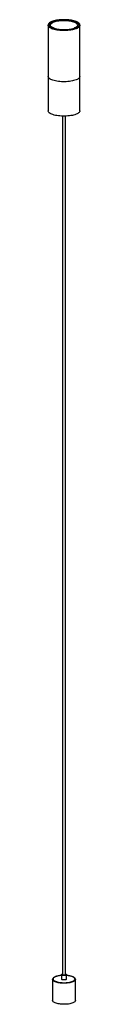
# Paper-space layout '_Dimétrica' of a CAD drawing. Header units: millimetres. Extents: x -35 to 35, y -1960 to 200.
import ezdxf

# ---------------------------------------------------------------- set-up
doc = ezdxf.new("R2010")
doc.units = ezdxf.units.MM

psp = doc.layouts.new('_Dimétrica')

# ---------------------------------------------------------------- linework, layer by layer
at = {"color": 8, "linetype": 'Continuous', "lineweight": 25}
for p, q in [((8.3, 198.5), (11, 198.2)), ((12, 199.2), (10.6, 199.3)), ((8.5, -1897), (7.1, -1896.8))]:
    psp.add_line(p, q, dxfattribs=at)
at = {"color": 7, "linetype": 'Continuous', "lineweight": 25}
for p, q in [((12.1, 199.2), (10.5, 199.4)), ((12.3, 199.2), (12.1, 199.2)), ((-35, 187.6), (-35, 0)), ((35, 0), (35, 187.6)), ((-3.5, -11.6), (-3.5, -1895)), ((3.5, -1895), (3.5, -11.6)), ((-5.8, -1895), (-5.8, -1904.5)), ((5.8, -1904.5), (5.8, -1895)), ((7.1, -1896.8), (5.8, -1896.7)), ((8.6, -1896.9), (7.2, -1896.8)), ((8.8, -1897), (8.6, -1896.9)), ((-25, -1905.4), (-25, -1951.6)), ((25, -1951.6), (25, -1905.4))]:
    psp.add_line(p, q, dxfattribs=at)
at = {"color": 8, "linetype": 'Continuous', "lineweight": 25, "flags": 128}
for points in [[(-8.5, 199.5), (-8.6, 199.5), (-12, 199.2), (-15.2, 198.7), (-18.2, 198.1), (-21.1, 197.5), (-23.7, 196.7), (-26.1, 195.8), (-28.2, 194.9), (-30, 193.9), (-31.5, 192.8), (-32.6, 191.7), (-33.4, 190.6), (-33.9, 189.4), (-34, 188.3), (-33.7, 187.1), (-33.1, 186), (-32.1, 184.8), (-30.8, 183.8), (-29.2, 182.7), (-27.2, 181.8), (-25, 180.9), (-24.3, 180.6)], [(-21.8, 181.2), (-23.1, 181.7), (-25.2, 182.5), (-26.9, 183.5), (-28.4, 184.4), (-29.6, 185.5), (-30.4, 186.5), (-30.9, 187.6), (-31, 188.7), (-30.8, 189.8), (-30.2, 190.9), (-29.3, 192), (-28, 193), (-26.5, 193.9), (-24.6, 194.9), (-22.5, 195.7), (-20.1, 196.4), (-17.4, 197.1), (-14.6, 197.7), (-11.9, 198.1)], [(10.6, 197), (7.5, 197.3), (4.3, 197.5), (1.1, 197.6), (-2.2, 197.6), (-5.4, 197.5), (-8.5, 197.2), (-11.6, 196.8), (-14.5, 196.4), (-17.3, 195.8), (-19.8, 195.1), (-22.1, 194.4), (-24.2, 193.5), (-26, 192.6), (-27.4, 191.7), (-28.6, 190.6), (-29.4, 189.6), (-29.9, 188.5), (-30, 187.6)], [(30, 187.6), (30, 187.8), (29.8, 188.9), (29.2, 189.9), (28.3, 191), (27, 192), (25.4, 192.9), (23.6, 193.8), (21.4, 194.6), (19, 195.4), (16.4, 196), (13.6, 196.5), (10.6, 197)], [(22.4, 180), (22.4, 180), (24.9, 180.9), (27.2, 181.8), (29.1, 182.7), (30.8, 183.7), (32.1, 184.8), (33.1, 185.9), (33.7, 187.1), (34, 188.3), (33.9, 189.4), (33.5, 190.6), (32.7, 191.7), (31.5, 192.8), (30, 193.9), (28.2, 194.9), (26.1, 195.8), (23.8, 196.7), (21.1, 197.4), (18.3, 198.1), (15.2, 198.7), (12, 199.2)], [(16.8, 197.2), (16.8, 197.2), (19.5, 196.6), (22, 195.9), (24.2, 195), (26.1, 194.1), (27.7, 193.2), (29, 192.2), (30, 191.1), (30.7, 190), (31, 189), (30.9, 187.9), (30.5, 186.8), (29.8, 185.7), (28.7, 184.7), (27.3, 183.7), (25.6, 182.7), (23.6, 181.8), (22.5, 181.5)], [(35, 187.6), (35, 187.5), (34.8, 186.4), (34.2, 185.2), (33.3, 184.1), (32.1, 182.9), (30.5, 181.9), (28.6, 180.9), (26.4, 180), (23.9, 179.1), (21.2, 178.3), (18.3, 177.7), (15.2, 177.1), (11.9, 176.7), (8.5, 176.3), (5.1, 176.1), (1.5, 176), (-2, 176), (-5.5, 176.1), (-9, 176.3), (-12.4, 176.7), (-15.6, 177.2), (-18.7, 177.8), (-21.6, 178.4), (-24.3, 179.2), (-26.7, 180.1), (-28.9, 181), (-30.7, 182), (-32.3, 183.1), (-33.5, 184.2), (-34.3, 185.3), (-34.8, 186.5), (-35, 187.6)], [(-8.6, -1897), (-8.9, -1897), (-11.5, -1897.5), (-14, -1898), (-16.3, -1898.6), (-18.4, -1899.3), (-20.1, -1900.1), (-21.6, -1901), (-22.7, -1901.9), (-23.5, -1902.8), (-23.9, -1903.8), (-24, -1904.8), (-23.7, -1905.8), (-23, -1906.7), (-22, -1907.7), (-20.7, -1908.5), (-19, -1909.3), (-17.1, -1910.1), (-16.7, -1910.2)], [(17, -1910.1), (17.4, -1910), (19.3, -1909.2), (20.9, -1908.4), (22.2, -1907.5), (23.1, -1906.6), (23.7, -1905.6), (24, -1904.7), (23.9, -1903.7), (23.4, -1902.7), (22.6, -1901.8), (21.4, -1900.8), (19.9, -1900), (18.1, -1899.2), (16, -1898.5), (13.7, -1897.9), (11.2, -1897.4), (8.5, -1897)], [(25, -1905.4), (24.9, -1906.2), (24.4, -1907.2), (23.6, -1908.1), (22.5, -1909), (21.1, -1909.9), (19.3, -1910.7), (17.3, -1911.4), (15.1, -1912.1), (12.6, -1912.6), (9.9, -1913.1), (7.2, -1913.4), (4.3, -1913.6), (1.3, -1913.7), (-1.6, -1913.7), (-4.6, -1913.6), (-7.4, -1913.4), (-10.2, -1913), (-12.8, -1912.6), (-15.3, -1912), (-17.5, -1911.4), (-19.5, -1910.6), (-21.2, -1909.8), (-22.6, -1909), (-23.7, -1908), (-24.5, -1907.1), (-24.9, -1906.1), (-25, -1905.5)]]:
    psp.add_lwpolyline(points, dxfattribs=at)
at = {"color": 7, "linetype": 'Continuous', "lineweight": 25, "flags": 128}
for points in [[(11, 198.2), (14, 197.8), (16.8, 197.2)], [(-35, 187.6), (-35, 187.7), (-35, 187.8)], [(35, 75.4), (35, 75.3), (34.8, 74.2), (34.2, 73), (33.3, 71.9), (32.1, 70.8), (30.5, 69.7), (28.6, 68.7), (26.4, 67.8), (23.9, 66.9), (21.2, 66.2), (18.3, 65.5), (15.2, 64.9), (11.9, 64.5), (8.5, 64.1), (5.1, 63.9), (1.5, 63.8), (-2, 63.8), (-5.5, 63.9), (-9, 64.2), (-12.4, 64.5), (-15.6, 65), (-18.7, 65.6), (-21.6, 66.2), (-24.3, 67), (-26.7, 67.9), (-28.9, 68.8), (-30.7, 69.8), (-32.3, 70.9), (-33.5, 72), (-34.3, 73.2), (-34.8, 74.3), (-35, 75.4)], [(35, 75.4), (35, 75.3), (34.8, 74.2), (34.2, 73), (33.3, 71.9), (32.1, 70.8), (30.5, 69.7), (28.6, 68.7), (26.4, 67.8), (23.9, 66.9), (21.2, 66.2), (18.3, 65.5), (15.2, 64.9), (11.9, 64.5), (8.5, 64.1), (5.1, 63.9), (1.5, 63.8), (-2, 63.8), (-5.5, 63.9), (-9, 64.2), (-12.4, 64.5), (-15.6, 65), (-18.7, 65.6), (-21.6, 66.2), (-24.3, 67), (-26.7, 67.9), (-28.9, 68.8), (-30.7, 69.8), (-32.3, 70.9), (-33.5, 72), (-34.3, 73.2), (-34.8, 74.3), (-35, 75.4)], [(35, 0), (35, -0.1), (34.8, -1.3), (34.2, -2.4), (33.3, -3.6), (32.1, -4.7), (30.5, -5.7), (28.6, -6.7), (26.4, -7.7), (23.9, -8.5), (21.2, -9.3), (18.3, -9.9), (15.2, -10.5), (11.9, -11), (8.5, -11.3), (5.1, -11.5), (1.5, -11.7), (-2, -11.6), (-5.5, -11.5), (-9, -11.3), (-12.4, -10.9), (-15.6, -10.4), (-18.7, -9.9), (-21.6, -9.2), (-24.3, -8.4), (-26.7, -7.5), (-28.9, -6.6), (-30.7, -5.6), (-32.3, -4.5), (-33.5, -3.4), (-34.3, -2.3), (-34.8, -1.1), (-35, 0)], [(-5.8, -1896.7), (-6, -1896.7), (-8.6, -1897)], [(3.5, -1893.5), (4.4, -1893.8), (5.3, -1894.2), (5.7, -1894.7), (5.8, -1895.1), (5.6, -1895.6), (5, -1896.1), (4.1, -1896.4), (2.9, -1896.7), (1.5, -1896.9), (0.1, -1897), (-1.4, -1896.9), (-2.7, -1896.8), (-3.9, -1896.5), (-4.9, -1896.1), (-5.5, -1895.7), (-5.8, -1895.2), (-5.8, -1894.7), (-5.3, -1894.2), (-4.6, -1893.8), (-3.5, -1893.5), (-3.5, -1893.5)], [(3.5, -1895), (3.5, -1895.2), (3.2, -1895.5), (2.5, -1895.9), (1.6, -1896.1), (0.5, -1896.2), (-0.7, -1896.2), (-1.8, -1896.1), (-2.6, -1895.8), (-3.2, -1895.5), (-3.5, -1895.1), (-3.5, -1895)], [(5.8, -1904.5), (5.8, -1904.6), (5.6, -1905), (5, -1905.5), (4.1, -1905.9), (2.9, -1906.2), (1.5, -1906.4), (0.1, -1906.4), (-1.4, -1906.4), (-2.7, -1906.2), (-3.9, -1905.9), (-4.9, -1905.5), (-5.5, -1905.1), (-5.8, -1904.6), (-5.8, -1904.5)], [(25, -1951.6), (24.9, -1952.4), (24.4, -1953.4), (23.6, -1954.3), (22.5, -1955.2), (21.1, -1956.1), (19.3, -1956.9), (17.3, -1957.6), (15.1, -1958.3), (12.6, -1958.8), (9.9, -1959.3), (7.2, -1959.6), (4.3, -1959.8), (1.3, -1959.9), (-1.6, -1959.9), (-4.6, -1959.8), (-7.4, -1959.6), (-10.2, -1959.2), (-12.8, -1958.8), (-15.3, -1958.2), (-17.5, -1957.6), (-19.5, -1956.8), (-21.2, -1956), (-22.6, -1955.2), (-23.7, -1954.2), (-24.5, -1953.3), (-24.9, -1952.3), (-25, -1951.6)]]:
    psp.add_lwpolyline(points, dxfattribs=at)
at = {"color": 7, "linetype": 'Continuous', "lineweight": 25}
for centre, radius, start, end in [((0, 109.3), 89.6, 84.723, 97.644), ((0, 100.6), 99.3, 83.8615, 94.9147), ((0.1, 264.2), 87.1, 253.7403, 284.8151), ((-0.1, 256.3), 78.1, 253.8254, 286.811), ((0, -1851.7), 60.9, 254.0731, 286.2134)]:
    psp.add_arc(centre, radius, start, end, dxfattribs=at)
for points, knots in [([(-8.7, 199.6), (-8.8, 199.6), (-10, 199.5), (-12.2, 199.2), (-15.3, 198.8), (-18.2, 198.2), (-21, 197.6), (-23.5, 196.9), (-25.9, 196.1), (-28, 195.2), (-29.9, 194.2), (-31.5, 193.2), (-32.9, 192.1), (-33.9, 190.9), (-34.6, 189.6), (-35, 188.6), (-35, 188), (-35, 187.8)], [0, 0, 0, 0, 0.008183, 0.081915, 0.155695, 0.229547, 0.303497, 0.37758, 0.451839, 0.526333, 0.601129, 0.67629, 0.751811, 0.827302, 0.901552, 0.972973, 1, 1, 1, 1]), ([(13.8, 197.9), (13.5, 197.9), (12.7, 198.1), (11.8, 198.2), (11.3, 198.2)], [0, 0, 0, 0, 0.363733, 1, 1, 1, 1]), ([(35, 187.6), (35, 187.8), (35, 188.4), (34.7, 189.5), (34.1, 190.6), (33.2, 191.8), (31.9, 192.9), (30.4, 193.9), (28.6, 194.9), (26.5, 195.8), (24.2, 196.6), (21.7, 197.4), (19, 198.1), (16.1, 198.6), (13.9, 199), (12.6, 199.2), (12.3, 199.2)], [0, 0, 0, 0, 0.038716, 0.110893, 0.183863, 0.259662, 0.338446, 0.418954, 0.499879, 0.580546, 0.660878, 0.740915, 0.82072, 0.900349, 0.979849, 1, 1, 1, 1]), ([(-21.5, 181.2), (-21.6, 181.3), (-22.5, 181.5), (-23.8, 182.1), (-25.6, 182.9), (-27.1, 183.7), (-28.2, 184.6), (-29.1, 185.4), (-29.7, 186.3), (-30, 187), (-30, 187.4), (-30, 187.6)], [0, 0, 0, 0, 0.017489, 0.145886, 0.27371, 0.400816, 0.52712, 0.65281, 0.778581, 0.906519, 1, 1, 1, 1]), ([(30, 187.6), (30, 187.5), (30, 187.1), (29.8, 186.4), (29.3, 185.6), (28.4, 184.8), (27.3, 183.9), (25.9, 183), (24.2, 182.2), (23, 181.7), (22.2, 181.5), (22.2, 181.5)], [0, 0, 0, 0, 0.069093, 0.204482, 0.332048, 0.467428, 0.599762, 0.731739, 0.864167, 0.997335, 1, 1, 1, 1]), ([(-8.9, -1897), (-9, -1897), (-10, -1897.1), (-11.7, -1897.4), (-14.1, -1897.9), (-16.4, -1898.5), (-18.4, -1899.2), (-20.2, -1899.9), (-21.7, -1900.8), (-23, -1901.7), (-24, -1902.7), (-24.6, -1903.7), (-25, -1904.6), (-25, -1905.2), (-25, -1905.5)], [0, 0, 0, 0, 0.0089268, 0.1035499, 0.1983419, 0.293379, 0.3887644, 0.4846381, 0.5811752, 0.6785237, 0.7764555, 0.8619584, 0.9427604, 1, 1, 1, 1]), ([(25, -1905.4), (25, -1905.2), (25, -1904.8), (24.7, -1904), (24.2, -1902.9), (23.3, -1902), (22.2, -1901.1), (20.7, -1900.2), (19, -1899.4), (17, -1898.7), (14.9, -1898.1), (12.5, -1897.6), (10.5, -1897.2), (9.2, -1897), (8.8, -1897)], [0, 0, 0, 0, 0.027188, 0.110752, 0.195209, 0.284351, 0.378673, 0.475658, 0.572761, 0.66924, 0.765132, 0.860579, 0.95571, 1, 1, 1, 1])]:
    psp.add_open_spline(points, degree=3, knots=knots, dxfattribs=at)

doc.saveas('drawing.dxf')
